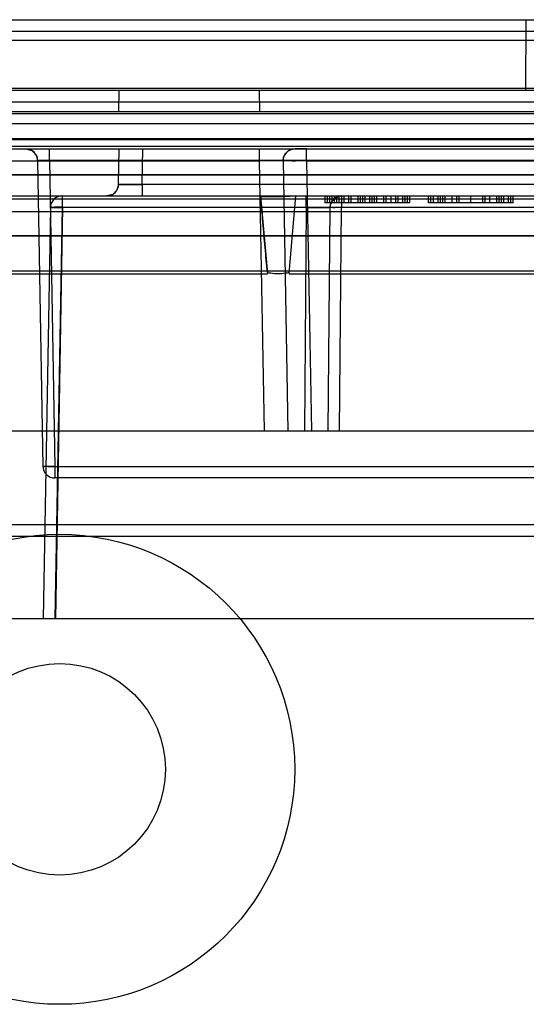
# Model space of a CAD drawing. Header units: millimetres. Extents: x 30 to 245, y 92 to 285.
# Tile 12 of 16: x 177 to 198, y 212 to 254. Entities that reach past the tile are written whole.
import ezdxf

# ---------------------------------------------------------------- set-up
doc = ezdxf.new("R2010")
doc.units = ezdxf.units.MM
doc.header["$LTSCALE"] = 24.676948
doc.layers.get('0').update_dxf_attribs({"linetype": 'CONTINUOUS'})

msp = doc.modelspace()

# ---------------------------------------------------------------- linework, layer by layer
at = {"color": 7, "linetype": 'Continuous'}
for p, q in [((39.312, 254.225), (235.312, 254.225)), ((198.151, 251.225), (198.163, 254.225)), ((217.812, 253.725), (57.812, 253.725)), ((223.509, 253.343), (51.115, 253.343)), ((57.812, 251.225), (217.812, 251.225)), ((59.605, 251.314), (216.019, 251.314)), ((180.828, 251.225), (180.812, 250.325)), ((186.796, 251.225), (186.812, 250.325)), ((57.812, 250.725), (217.812, 250.725)), ((212.812, 250.225), (62.812, 250.225)), ((143.79, 250.325), (217.312, 250.325)), ((42.853, 249.808), (231.771, 249.808)), ((65.23, 249.173), (209.394, 249.173)), ((65.25, 249.125), (209.374, 249.125)), ((232.296, 248.825), (42.328, 248.825)), ((45.457, 248.725), (213.812, 248.725)), ((176.876, 248.725), (177.124, 248.659)), ((177.876, 248.234), (177.876, 248.725)), ((180.821, 247.216), (180.847, 248.725)), ((181.82, 247.216), (181.847, 248.725)), ((186.821, 248.216), (186.821, 248.725)), ((188.821, 248.725), (188.321, 248.725)), ((188.821, 248.225), (188.821, 248.725)), ((133.097, 248.216), (186.821, 248.216)), ((177.376, 248.234), (177.603, 235.216)), ((177.876, 248.234), (178.103, 235.216)), ((224.648, 248.234), (177.876, 248.234)), ((187.022, 236.725), (186.821, 248.216)), ((187.821, 248.216), (188.021, 236.725)), ((188.821, 248.216), (189.021, 236.725)), ((188.821, 248.216), (229.721, 248.216)), ((209.374, 247.625), (65.25, 247.625)), ((209.366, 247.607), (65.257, 247.607)), ((181.82, 247.216), (181.82, 246.725)), ((206.804, 247.216), (181.82, 247.216)), ((42.017, 246.725), (232.607, 246.725)), ((65.257, 246.607), (209.366, 246.607)), ((178.418, 246.725), (178.418, 246.225)), ((180.568, 246.791), (180.321, 246.725)), ((186.862, 246.725), (187.152, 243.424)), ((188.072, 243.424), (188.362, 246.725)), ((188.073, 243.424), (188.362, 246.725)), ((188.808, 246.229), (188.808, 246.725)), ((189.612, 246.425), (189.612, 246.725)), ((193.212, 246.425), (189.612, 246.425)), ((189.712, 246.425), (189.712, 246.725)), ((189.812, 246.425), (189.812, 246.725)), ((189.912, 246.425), (189.912, 246.725)), ((190.012, 246.425), (190.012, 246.725)), ((190.112, 246.425), (190.112, 246.725)), ((190.212, 246.425), (190.212, 246.725)), ((190.308, 246.725), (190.308, 246.229)), ((190.312, 246.425), (190.312, 246.725)), ((190.412, 246.425), (190.412, 246.725)), ((190.612, 246.425), (190.612, 246.725)), ((190.712, 246.425), (190.712, 246.725)), ((191.012, 246.425), (191.012, 246.725)), ((191.112, 246.425), (191.112, 246.725)), ((191.212, 246.425), (191.212, 246.725)), ((191.312, 246.425), (191.312, 246.725)), ((191.512, 246.425), (191.512, 246.725)), ((191.612, 246.425), (191.612, 246.725)), ((191.712, 246.425), (191.712, 246.725)), ((191.812, 246.425), (191.812, 246.725)), ((192.112, 246.425), (192.112, 246.725)), ((192.212, 246.425), (192.212, 246.725)), ((192.412, 246.425), (192.412, 246.725)), ((192.612, 246.425), (192.612, 246.725)), ((192.712, 246.425), (192.712, 246.725)), ((192.912, 246.425), (192.912, 246.725)), ((193.012, 246.425), (193.012, 246.725)), ((193.112, 246.425), (193.112, 246.725)), ((193.212, 246.425), (193.212, 246.725)), ((194.012, 246.425), (194.012, 246.725)), ((197.612, 246.425), (194.012, 246.425)), ((194.112, 246.425), (194.112, 246.725)), ((194.212, 246.425), (194.212, 246.725)), ((194.412, 246.425), (194.412, 246.725)), ((194.512, 246.425), (194.512, 246.725)), ((194.612, 246.425), (194.612, 246.725)), ((194.712, 246.425), (194.712, 246.725)), ((195.012, 246.425), (195.012, 246.725)), ((195.212, 246.425), (195.212, 246.725)), ((195.312, 246.425), (195.312, 246.725)), ((195.812, 246.425), (195.812, 246.725)), ((196.312, 246.425), (196.312, 246.725)), ((196.412, 246.425), (196.412, 246.725)), ((196.612, 246.425), (196.612, 246.725)), ((196.912, 246.425), (196.912, 246.725)), ((197.012, 246.425), (197.012, 246.725)), ((197.112, 246.425), (197.112, 246.725)), ((197.212, 246.425), (197.212, 246.725)), ((197.412, 246.425), (197.412, 246.725)), ((197.512, 246.425), (197.512, 246.725)), ((197.612, 246.425), (197.612, 246.725)), ((209.298, 246.043), (65.326, 246.043)), ((177.918, 246.234), (177.612, 228.725)), ((178.418, 246.234), (178.112, 228.725)), ((178.438, 246.248), (178.132, 228.725)), ((232.133, 246.234), (178.418, 246.234)), ((188.808, 246.229), (178.418, 246.229)), ((178.438, 246.248), (208.444, 246.248)), ((188.808, 246.229), (188.725, 236.725)), ((189.808, 246.229), (189.725, 236.725)), ((190.225, 236.725), (190.308, 246.229)), ((232.133, 246.229), (190.308, 246.229)), ((65.326, 245.043), (209.298, 245.043)), ((65.333, 245.025), (209.291, 245.025)), ((209.291, 243.525), (65.333, 243.525)), ((155.072, 243.413), (187.152, 243.413)), ((188.072, 243.413), (209.244, 243.412)), ((133.021, 236.725), (233.131, 236.725)), ((178.103, 235.225), (178.103, 234.725)), ((178.103, 235.216), (224.421, 235.216)), ((224.421, 234.725), (178.103, 234.725)), ((224.715, 232.725), (148.591, 232.725)), ((224.721, 232.234), (149.6, 232.234)), ((233.55, 228.725), (133.161, 228.725))]:
    msp.add_line(p, q, dxfattribs=at)
for points in [[(177.124, 248.659), (177.307, 248.479), (177.376, 248.234)], [(187.821, 248.216), (187.843, 248.371), (187.912, 248.514), (188.023, 248.626), (188.165, 248.7), (188.321, 248.725)], [(180.821, 247.216), (180.751, 246.971), (180.568, 246.791)], [(189.808, 246.229), (189.875, 246.476), (190.058, 246.658), (190.308, 246.725)]]:
    msp.add_lwpolyline(points, dxfattribs=at)
for radius in [10, 4.5]:
    msp.add_circle((178.312, 222.325), radius, dxfattribs=at)
for centre, start, end in [((176.876, 248.225), 1, 90), ((188.321, 248.225), 89.993, 180.9995), ((180.321, 247.225), 270, 359), ((178.418, 246.225), 90, 179), ((190.308, 246.225), 90, 179.5), ((178.103, 235.225), 180, 270)]:
    msp.add_arc(centre, 0.5, start, end, dxfattribs=at)
for points, knots in [([(177.376, 248.234), (177.376, 248.234), (177.377, 248.234), (177.377, 248.234), (177.379, 248.235), (177.382, 248.235), (177.387, 248.235), (177.395, 248.236), (177.404, 248.236), (177.414, 248.236), (177.427, 248.237), (177.447, 248.237), (177.476, 248.237), (177.515, 248.237), (177.56, 248.237), (177.61, 248.237), (177.663, 248.237), (177.737, 248.236), (177.808, 248.235), (177.861, 248.234), (177.876, 248.234)], [0, 0, 0, 0, 0.000805, 0.002592, 0.005472, 0.009463, 0.020779, 0.036526, 0.054339, 0.075592, 0.100204, 0.128091, 0.195284, 0.274836, 0.365558, 0.466024, 0.571668, 0.683531, 0.909591, 1, 1, 1, 1]), ([(177.876, 248.234), (177.832, 248.235), (177.75, 248.236), (177.651, 248.237), (177.581, 248.237), (177.534, 248.237), (177.492, 248.237), (177.456, 248.237), (177.427, 248.237), (177.404, 248.236), (177.389, 248.236), (177.38, 248.235), (177.377, 248.234), (177.376, 248.234), (177.376, 248.234)], [0, 0, 0, 0, 0.266396, 0.489018, 0.593152, 0.688177, 0.772601, 0.845155, 0.903262, 0.948243, 0.978436, 0.995593, 0.998732, 1, 1, 1, 1]), ([(187.821, 248.216), (187.821, 248.216), (187.821, 248.216), (187.82, 248.216), (187.819, 248.216), (187.817, 248.216), (187.814, 248.215), (187.808, 248.215), (187.8, 248.215), (187.789, 248.214), (187.776, 248.214), (187.761, 248.214), (187.744, 248.214), (187.716, 248.213), (187.677, 248.213), (187.624, 248.213), (187.564, 248.213), (187.497, 248.213), (187.425, 248.213), (187.347, 248.213), (187.235, 248.213), (187.087, 248.214), (186.938, 248.215), (186.849, 248.216), (186.821, 248.216)], [0, 0, 0, 0, 0.000248, 0.000828, 0.001769, 0.003077, 0.006798, 0.011994, 0.020491, 0.031233, 0.044194, 0.059347, 0.076747, 0.096284, 0.141582, 0.194596, 0.255, 0.321657, 0.394434, 0.472312, 0.554909, 0.731345, 0.917054, 1, 1, 1, 1]), ([(188.821, 248.216), (188.693, 248.215), (188.465, 248.221), (188.13, 248.194), (187.978, 248.245), (187.821, 248.191), (187.821, 248.216)], [0, 0, 0, 0, 0.382651, 0.707032, 0.923796, 1, 1, 1, 1]), ([(180.821, 247.216), (180.821, 247.216), (180.821, 247.216), (180.821, 247.216), (180.822, 247.216), (180.824, 247.216), (180.828, 247.215), (180.833, 247.215), (180.842, 247.215), (180.852, 247.214), (180.865, 247.214), (180.88, 247.214), (180.898, 247.214), (180.925, 247.213), (180.965, 247.213), (181.017, 247.213), (181.077, 247.213), (181.144, 247.213), (181.217, 247.213), (181.294, 247.213), (181.407, 247.213), (181.555, 247.214), (181.703, 247.215), (181.793, 247.216), (181.82, 247.216)], [0, 0, 0, 0, 0.000248, 0.000828, 0.001769, 0.003077, 0.006797, 0.011993, 0.020489, 0.031231, 0.044192, 0.059345, 0.076745, 0.096283, 0.141582, 0.194596, 0.255001, 0.32166, 0.394439, 0.472319, 0.554918, 0.731358, 0.917071, 1, 1, 1, 1]), ([(181.82, 247.216), (181.769, 247.216), (181.656, 247.215), (181.485, 247.214), (181.339, 247.213), (181.23, 247.213), (181.156, 247.213), (181.088, 247.213), (181.027, 247.213), (180.974, 247.213), (180.928, 247.213), (180.89, 247.214), (180.863, 247.214), (180.846, 247.215), (180.837, 247.215), (180.83, 247.215), (180.825, 247.215), (180.823, 247.216), (180.822, 247.216), (180.821, 247.216), (180.821, 247.216), (180.821, 247.216)], [0, 0, 0, 0, 0.153746, 0.339135, 0.512857, 0.592658, 0.667019, 0.734702, 0.795755, 0.849387, 0.895426, 0.933462, 0.96315, 0.974754, 0.984185, 0.991426, 0.99646, 0.997972, 0.999058, 0.999723, 1, 1, 1, 1]), ([(178.438, 246.248), (178.438, 246.328), (178.447, 246.481), (178.412, 246.598), (178.439, 246.725), (178.418, 246.725)], [0, 0, 0, 0, 0.502457, 0.866091, 1, 1, 1, 1]), ([(188.362, 246.719), (188.202, 246.719), (187.878, 246.669), (187.378, 246.688), (187.039, 246.684), (186.866, 246.684)], [0, 0, 0, 0, 0.319862, 0.65311, 1, 1, 1, 1]), ([(187.152, 243.461), (187.121, 243.816), (187.052, 244.529), (186.961, 245.604), (186.897, 246.323), (186.866, 246.684)], [0, 0, 0, 0, 0.330566, 0.663799, 1, 1, 1, 1]), ([(178.438, 246.248), (178.35, 246.249), (178.183, 246.262), (178.054, 246.227), (177.918, 246.257), (177.918, 246.234)], [0, 0, 0, 0, 0.508031, 0.868638, 1, 1, 1, 1]), ([(178.418, 246.229), (178.334, 246.231), (178.174, 246.248), (178.052, 246.207), (177.918, 246.256), (177.918, 246.234)], [0, 0, 0, 0, 0.499882, 0.865946, 1, 1, 1, 1]), ([(177.918, 246.234), (177.918, 246.256), (178.052, 246.212), (178.174, 246.251), (178.334, 246.235), (178.418, 246.234)], [0, 0, 0, 0, 0.134101, 0.500056, 1, 1, 1, 1]), ([(177.918, 246.234), (177.918, 246.255), (178.047, 246.213), (178.17, 246.252), (178.331, 246.235), (178.418, 246.234)], [0, 0, 0, 0, 0.129309, 0.480995, 1, 1, 1, 1]), ([(178.418, 246.234), (178.362, 246.235), (178.256, 246.234), (178.093, 246.246), (178.011, 246.22), (177.918, 246.25), (177.918, 246.234)], [0, 0, 0, 0, 0.335368, 0.652427, 0.901938, 1, 1, 1, 1]), ([(188.808, 246.229), (188.835, 246.229), (188.925, 246.23), (189.073, 246.23), (189.222, 246.231), (189.334, 246.231), (189.412, 246.231), (189.484, 246.231), (189.551, 246.231), (189.611, 246.231), (189.664, 246.231), (189.703, 246.231), (189.73, 246.231), (189.748, 246.231), (189.763, 246.23), (189.776, 246.23), (189.786, 246.23), (189.795, 246.23), (189.8, 246.23), (189.803, 246.23), (189.805, 246.23), (189.806, 246.23), (189.807, 246.23), (189.807, 246.229), (189.808, 246.229), (189.808, 246.229)], [0, 0, 0, 0, 0.083015, 0.268685, 0.445096, 0.527686, 0.605561, 0.678338, 0.744998, 0.805407, 0.85843, 0.903739, 0.923283, 0.940689, 0.955849, 0.968817, 0.979565, 0.988067, 0.993269, 0.995315, 0.996991, 0.998296, 0.999231, 0.999796, 1, 1, 1, 1]), ([(190.308, 246.229), (190.224, 246.23), (190.064, 246.246), (189.942, 246.204), (189.808, 246.252), (189.808, 246.229)], [0, 0, 0, 0, 0.49992, 0.865956, 1, 1, 1, 1]), ([(188.073, 243.461), (187.971, 243.438), (187.763, 243.406), (187.453, 243.406), (187.25, 243.437), (187.152, 243.461)], [0, 0, 0, 0, 0.338912, 0.675254, 1, 1, 1, 1]), ([(177.603, 235.216), (177.604, 235.195), (177.732, 235.237), (177.856, 235.198), (178.017, 235.215), (178.103, 235.216)], [0, 0, 0, 0, 0.129161, 0.480759, 1, 1, 1, 1]), ([(178.103, 235.216), (178.066, 235.216), (177.997, 235.215), (177.9, 235.213), (177.819, 235.213), (177.753, 235.213), (177.702, 235.213), (177.664, 235.213), (177.637, 235.214), (177.618, 235.214), (177.61, 235.216), (177.603, 235.215), (177.603, 235.216)], [0, 0, 0, 0, 0.223291, 0.417378, 0.579332, 0.709678, 0.810936, 0.886266, 0.939276, 0.973891, 0.993254, 1, 1, 1, 1])]:
    msp.add_open_spline(points, degree=3, knots=knots, dxfattribs=at)

doc.saveas('drawing.dxf')
